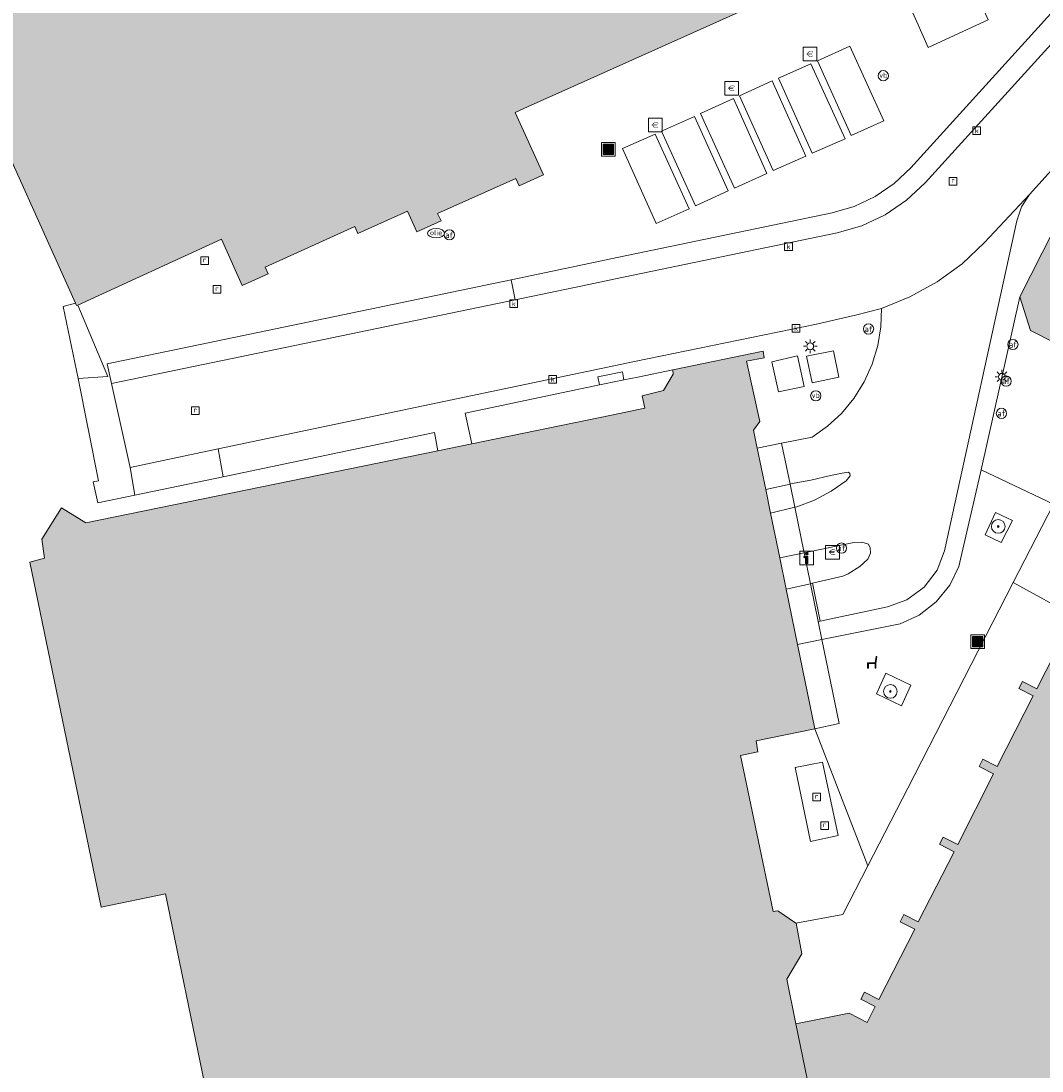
# Model space of a CAD drawing. Header units: metres. Extents: x 196496 to 197479, y 355139 to 356324.
# Tile 124 of 144: x 197117 to 197176, y 355878 to 355940. Entities that reach past the tile are written whole.
import ezdxf
from ezdxf.enums import TextEntityAlignment as Align

# ---------------------------------------------------------------- set-up
doc = ezdxf.new("R2010")
doc.units = ezdxf.units.M
doc.layers.get('0').update_dxf_attribs({"color": 252, "lineweight": 18})
for name, color, linetype, lineweight in [('B-WE-GR-BOOM-S', 252, 'Continuous', 18), ('B-WE-IE-MEUBILAIR_WEGMEUBILAIR-GV', 252, 'Continuous', 18), ('B-WE-IE-MEUBILAIR_WEGMEUBILAIR-S', 252, 'Continuous', 18), ('B-WE-IE-MEUBILAIR_WEGMEUBILAIR_VERKEERSBORD-S', 252, 'Continuous', 18), ('B-WE-IE-TERREINAFSCHEIDING_KUNSTMATIG_HEKWERK-G', 252, 'IE-TERREINAFSCHEIDING-KUNSTMATIG', 18), ('B-WE-IE-TERREINAFSCHEIDING_KUNSTMATIG_MUUR-GV', 252, 'Continuous', 18), ('B-WE-KL-BRANDSTOF_PUT-S', 252, 'Continuous', 18), ('B-WE-KL-ET_LS_OV_LICHTMAST-S', 252, 'Continuous', 18), ('B-WE-OG-BEBOUWING-GV', 252, 'Continuous', 18), ('B-WE-OG-TERREIN_ERF-GV', 252, 'Continuous', 18), ('B-WE-OG-TERREIN_ONBEGROEID-GV', 252, 'Continuous', 18), ('B-WE-RI-GWA_KOLK-S', 252, 'Continuous', 18), ('B-WE-RI-GWA_RIOOLPUT-S', 252, 'Continuous', 18), ('B-WE-VH-ONVERHARD-GV', 252, 'Continuous', 18), ('B-WE-VH-VERHARDING_ASFALT-GV', 252, 'Continuous', 18), ('B-WE-VH-VERHARDING_BEDRIJFSVLOERPLAAT-GV', 252, 'Continuous', 18), ('B-WE-VH-VERHARDING_BETON-GV', 252, 'Continuous', 18), ('B-WE-VH-VERHARDING_BETONSTRAATSTEEN-GV', 252, 'Continuous', 18), ('B-WE-VH-VERHARDING_OPEN-GV', 252, 'Continuous', 18), ('B-WE-VH-VERHARDING_STRAATBAKSTEEN-GV', 252, 'Continuous', 18), ('B-WE-VH-VERHARDING_TEGEL-GV', 252, 'Continuous', 18), ('B-WE-VW-AFSLUITPAAL-S', 252, 'Continuous', 18)]:
    doc.layers.add(name, color=color, linetype=linetype, lineweight=lineweight)
doc.layers.add('X-XX-AL-PRESENTATIE_GEBOUW3-V', color=7, linetype='Continuous', lineweight=18, true_color=0xf0f0f0)
doc.styles.add('NLCS-ISO', font='NLCS-ISO.ttf')
doc.linetypes.add('IE-TERREINAFSCHEIDING-KUNSTMATIG', pattern='A,4,[82,NLCS.SHX,S=0.75,R=90,X=0,Y=0],4,-2', length=10)

# ---------------------------------------------------------------- blocks, each defined once
blk = doc.blocks.new('SIE-WEG_AFVALBAK-SO')
at = {"linetype": 'ByBlock', "lineweight": 18}
h = blk.add_hatch(color=0, dxfattribs=at)
h.dxf.hatch_style = 1
h.paths.add_polyline_path([(-1.5, -1.5), (1.5, -1.5), (1.5, 1.5), (-1.5, 1.5)])
at = {"color": 0, "linetype": 'ByBlock', "lineweight": 18}
for points in [[(-2, -2), (2, -2), (2, 2), (-2, 2)], [(-1.5, -1.5), (1.5, -1.5), (1.5, 1.5), (-1.5, 1.5)]]:
    blk.add_lwpolyline(points, close=True, dxfattribs=at)
blk = doc.blocks.new('SIE-WEG_VERKEERSBORD_INFORMATIE-SO')
at = {"linetype": 'ByBlock', "lineweight": 18}
h = blk.add_hatch(color=0, dxfattribs=at)
h.dxf.hatch_style = 1
h.paths.add_polyline_path([(0.32, 0.49), (-0.82, 0.49), (-0.82, 0.19), (-0.32, 0.19), (-0.32, -1.62), (0.32, -1.62)])
h = blk.add_hatch(color=0, dxfattribs=at)
h.dxf.hatch_style = 1
edge = h.paths.add_edge_path()
edge.add_arc((0, 1.25), 0.373, 0, 360)
at = {"color": 0, "linetype": 'ByBlock', "lineweight": 18}
for points in [[(-2, -2), (2, -2), (2, 2), (-2, 2)], [(0.32, 0.49), (-0.82, 0.49), (-0.82, 0.19), (-0.32, 0.19), (-0.32, -1.62), (0.32, -1.62)]]:
    blk.add_lwpolyline(points, close=True, dxfattribs=at)
blk.add_circle((0, 1.25), 0.373, dxfattribs=at)
blk = doc.blocks.new('SKL-ET_OV_LICHTMAST-SO')
at = {"color": 0, "linetype": 'ByBlock', "lineweight": 18}
for points in [[(-1.25, 0), (-2, 0)], [(-1.41, 1.41), (-0.88, 0.88)], [(0, 2), (0, 1.25)], [(0.88, 0.88), (1.41, 1.41)], [(2, 0), (1.25, 0)], [(-1.41, -1.41), (-0.88, -0.88)], [(0, -1.25), (0, -2)], [(0.88, -0.88), (1.41, -1.41)]]:
    blk.add_lwpolyline(points, dxfattribs=at)
blk.add_circle((0, 0), 1, dxfattribs=at)
blk = doc.blocks.new('SIE-WEG_PAAL_VERKEERSBORD-SO')
at = {"color": 0, "linetype": 'ByBlock', "lineweight": 18}
blk.add_circle((0, 0), 1.5, dxfattribs=at)
at = {"color": 0, "linetype": 'ByBlock', "lineweight": 18, "style": 'NLCS-ISO'}
blk.add_text('vb', height=1.5, dxfattribs=at).set_placement((0, 0.13), align=Align.MIDDLE_CENTER)
blk = doc.blocks.new('SVW-AFSLUITPAAL-SO')
at = {"lineweight": 18}
blk.add_circle((0, 0), 1.5, dxfattribs=at)
at = {"lineweight": 18, "style": 'NLCS-ISO'}
blk.add_text('af', height=1.8, dxfattribs=at).set_placement((0, 0), align=Align.MIDDLE_CENTER)
blk = doc.blocks.new('SRI-PUT_INSPECTIEPUT_RIOOLPUT-SO')
at = {"color": 0, "linetype": 'ByBlock', "lineweight": 18}
blk.add_lwpolyline([(-1.12, -1.12), (1.12, -1.12), (1.12, 1.12), (-1.12, 1.12)], close=True, dxfattribs=at)
at = {"color": 0, "linetype": 'ByBlock', "lineweight": 18, "style": 'NLCS-ISO'}
blk.add_text('r', height=1.5, dxfattribs=at).set_placement((0, 0.28), align=Align.MIDDLE_CENTER)
blk = doc.blocks.new('SRI-KOLK-SO')
at = {"color": 0, "linetype": 'ByBlock', "lineweight": 18}
blk.add_lwpolyline([(-1.125, -1.125), (1.125, -1.125), (1.125, 1.125), (-1.125, 1.125)], close=True, dxfattribs=at)
at = {"color": 0, "linetype": 'ByBlock', "lineweight": 18, "style": 'NLCS-ISO'}
blk.add_text('k', height=1.5, dxfattribs=at).set_placement((0, 0), align=Align.MIDDLE_CENTER)
blk = doc.blocks.new('SKL-BENZINEPUT_OLIEPUT-SO')
at = {"color": 0, "linetype": 'ByBlock', "lineweight": 18}
blk.add_ellipse((0, 0), major_axis=(2.5, 0), ratio=0.54, dxfattribs=at)
at = {"color": 0, "linetype": 'ByBlock', "lineweight": 18, "style": 'NLCS-ISO'}
blk.add_text('olie', height=1.5, dxfattribs=at).set_placement((0, 0.16), align=Align.MIDDLE_CENTER)
blk = doc.blocks.new('SIE-WEG_BETAALAUTOMAAT-SO')
at = {"color": 0, "linetype": 'ByBlock', "lineweight": 18}
blk.add_lwpolyline([(-2, -2), (2, -2), (2, 2), (-2, 2)], close=True, dxfattribs=at)
at = {"color": 0, "linetype": 'ByBlock', "lineweight": 18, "style": 'NLCS-ISO'}
blk.add_text('€', height=1.5, dxfattribs=at).set_placement((0, 0), align=Align.MIDDLE_CENTER)
blk = doc.blocks.new('SIE-WEG_ZITBANK-SO')
at = {"color": 0, "linetype": 'ByBlock', "lineweight": 18}
blk.add_lwpolyline([(-0.91, -1.63), (-0.91, -0.2), (1.09, -0.2), (1.09, -1.63), (1.29, -1.63), (1.29, -0.21), (1.54, 1.78), (1.33, 1.78), (1.11, 0), (-1.11, 0), (-1.11, -1.63)], close=True, dxfattribs=at)
blk = doc.blocks.new('SGR-BOOM_01-SO')
at = {"linetype": 'ByBlock', "lineweight": 18}
h = blk.add_hatch(color=0, dxfattribs=at)
h.dxf.hatch_style = 1
edge = h.paths.add_edge_path()
edge.add_arc((0, 0), 0.25, 0, 360)
at = {"color": 0, "linetype": 'ByBlock', "lineweight": 18}
for radius in [2, 0.25]:
    blk.add_circle((0, 0), radius, dxfattribs=at)

msp = doc.modelspace()

# ---------------------------------------------------------------- hatches: boundary and pattern name
at = {"layer": 'X-XX-AL-PRESENTATIE_GEBOUW3-V'}
for points in [[(197149.044, 355935.944), (197167.131, 355944.063), (197170.648, 355945.642), (197174.058, 355947.173), (197176.32, 355948.188), (197173.284, 355954.991), (197173.913, 355955.272), (197172.574, 355958.23), (197171.195, 355957.609), (197166.052, 355969.091), (197165.163, 355971.075), (197168.052, 355972.408), (197168.317, 355972.53), (197167.163, 355975.098), (197161.311, 355988.124), (197162.415, 355988.618), (197162.231, 355989.028), (197161.195, 355991.342), (197164.835, 355992.976), (197164.712, 355993.25), (197164.438, 355993.127), (197163.426, 355995.381), (197166.719, 355996.859), (197163.434, 356004.135), (197160.186, 356002.669), (197154.792, 356000.234), (197154.132, 356001.693), (197153.951, 356002.094), (197152.055, 356001.236), (197146.994, 355998.947), (197146.498, 355999.884), (197145.807, 356000.926), (197145.256, 356001.609), (197143.778, 356003.07), (197143.093, 356003.616), (197141.291, 356004.693), (197140.497, 356005.049), (197140.138, 356005.162), (197138.512, 356005.672), (197137.668, 356005.824), (197135.582, 356005.947), (197134.696, 356005.909), (197132.656, 356005.504), (197131.795, 356005.278), (197129.916, 356004.4), (197129.164, 356003.962), (197127.509, 356002.678), (197126.895, 356002.065), (197125.61, 356000.421), (197125.165, 355999.674), (197124.452, 355998.104), (197124.301, 355997.77), (197124.048, 355996.936), (197123.673, 355994.891), (197123.625, 355994.01), (197123.76, 355991.63), (197104.578, 355983.049), (197102.836, 355983.683), (197102.938, 355984.001), (197103.203, 355985.496), (197103.183, 355986.141), (197102.892, 355987.494), (197102.558, 355988.18), (197102.519, 355988.238), (197101.688, 355989.45), (197101.234, 355989.896), (197099.936, 355990.701), (197099.341, 355990.91), (197097.842, 355991.162), (197097.206, 355991.144), (197095.712, 355990.818), (197095.14, 355990.538), (197093.903, 355989.649), (197093.477, 355989.192), (197092.662, 355987.902), (197092.439, 355987.322), (197092.395, 355987.062), (197092.179, 355985.776), (197092.194, 355985.182), (197092.259, 355984.899), (197092.541, 355983.675), (197092.807, 355983.106), (197093.782, 355981.905), (197094.135, 355981.441), (197095.441, 355980.626), (197096.013, 355980.405), (197097.521, 355980.144), (197097.877, 355980.153), (197098.175, 355980.161), (197099.858, 355980.589), (197100.816, 355978.428), (197099.024, 355977.615), (197095.958, 355976.225), (197097.06, 355973.782), (197098.171, 355971.322), (197099.305, 355968.808), (197100.465, 355966.239), (197101.659, 355963.593), (197103.48, 355959.557), (197103.666, 355959.144), (197114.3, 355935.581), (197119.876, 355923.226), (197119.938, 355923.09), (197120.011, 355923.123), (197128.411, 355926.977), (197129.622, 355924.265), (197131.139, 355924.946), (197130.958, 355925.347), (197136.202, 355927.708), (197136.381, 355927.307), (197139.286, 355928.614), (197139.827, 355927.408), (197141.248, 355928.044), (197141.035, 355928.467), (197145.626, 355930.514), (197145.818, 355930.095), (197147.11, 355930.671), (197147.243, 355930.73), (197145.574, 355934.386), (197146.304, 355934.714), (197148.128, 355935.533)], [(197183.271, 355921.056), (197183.815, 355922.125), (197197.453, 355915.2), (197203.581, 355927.188), (197203.133, 355927.401), (197202.701, 355926.533), (197198.607, 355928.663), (197199.018, 355929.493), (197198.598, 355929.701), (197198.159, 355928.848), (197194.05, 355930.965), (197194.471, 355931.8), (197194.045, 355932.015), (197193.616, 355931.163), (197189.471, 355933.245), (197189.919, 355934.113), (197189.542, 355934.308), (197189.495, 355934.332), (197189.492, 355934.326), (197188.511, 355932.408), (197184.373, 355934.501), (197184.815, 355935.348), (197184.831, 355935.378), (197184.41, 355935.598), (197184.15, 355935.089), (197180.25, 355927.435), (197178.99, 355928.082), (197177.038, 355927.444), (197175.091, 355923.597), (197175.71, 355921.629), (197177.207, 355920.868), (197177.31, 355921.072), (197177.94, 355922.31), (197178.53, 355923.47)], [(197151.217, 355916.691), (197143.043, 355915.016), (197141.067, 355914.611), (197120.465, 355910.39), (197119.058, 355911.28), (197117.893, 355909.438), (197118.062, 355908.331), (197117.197, 355908.103), (197121.373, 355887.923), (197125.141, 355888.715), (197129.685, 355866.571), (197133.908, 355846.049), (197142.695, 355847.853), (197142.735, 355847.658), (197156.844, 355850.781), (197162.023, 355851.851), (197162.136, 355851.257), (197162.388, 355850.545), (197162.868, 355849.913), (197163.522, 355849.463), (197164.246, 355849.245), (197165.001, 355849.253), (197165.754, 355849.503), (197166.392, 355849.976), (197166.832, 355850.59), (197167.635, 355852.167), (197169.257, 355855.354), (197169.438, 355855.816), (197169.527, 355856.34), (197169.501, 355856.898), (197169.348, 355857.45), (197169.074, 355857.953), (197168.705, 355858.371), (197168.276, 355858.686), (197167.825, 355858.892), (197166.488, 355859.312), (197164.914, 355866.933), (197162, 355881.107), (197161.466, 355883.726), (197162.348, 355885.211), (197162.007, 355886.986), (197161.997, 355886.993), (197160.936, 355887.713), (197160.676, 355887.678), (197158.756, 355896.802), (197159.777, 355897.001), (197159.666, 355897.651), (197163.101, 355898.35), (197162.088, 355903.288), (197161.427, 355906.514), (197161.05, 355908.353), (197160.515, 355910.962), (197160.233, 355912.339), (197159.737, 355914.754), (197159.699, 355914.941), (197159.52, 355915.815), (197159.882, 355916.314), (197159.101, 355919.84), (197160.139, 355920.031), (197160.083, 355920.421), (197154.795, 355919.33), (197154.818, 355919.078), (197154.258, 355918.132), (197153.009, 355917.825), (197153.166, 355917.09)], [(197194.148, 355908.666), (197196.263, 355912.813), (197197.12, 355912.362), (197197.324, 355912.775), (197196.447, 355913.219), (197184.471, 355919.281), (197184.286, 355918.917), (197185.133, 355918.486), (197183.039, 355914.367), (197182.191, 355914.798), (197181.973, 355914.37), (197182.821, 355913.94), (197180.732, 355909.83), (197179.884, 355910.261), (197179.671, 355909.842), (197180.519, 355909.411), (197178.398, 355905.239), (197177.55, 355905.67), (197177.421, 355905.417), (197177.341, 355905.26), (197178.189, 355904.83), (197176.086, 355900.694), (197175.238, 355901.124), (197175.025, 355900.705), (197175.872, 355900.275), (197173.774, 355896.147), (197172.927, 355896.578), (197172.709, 355896.15), (197173.556, 355895.72), (197171.458, 355891.593), (197170.611, 355892.023), (197170.398, 355891.604), (197171.245, 355891.174), (197169.155, 355887.065), (197168.307, 355887.495), (197168.094, 355887.076), (197168.942, 355886.646), (197166.852, 355882.536), (197166.005, 355882.967), (197165.792, 355882.548), (197166.639, 355882.117), (197166.163, 355881.182), (197165.107, 355881.728), (197162, 355881.107), (197164.914, 355866.933), (197169.658, 355867.864), (197169.821, 355866.928), (197170.28, 355867.008), (197170.091, 355867.95), (197171.849, 355868.293), (197175.136, 355868.934), (197174.769, 355870.592), (197177.735, 355876.426), (197178.608, 355876.006), (197178.825, 355876.434), (197177.981, 355876.862), (197180.069, 355880.965), (197180.925, 355880.552), (197181.137, 355880.976), (197180.27, 355881.41), (197182.377, 355885.52), (197183.239, 355885.097), (197183.449, 355885.52), (197182.596, 355885.943), (197184.673, 355890.058), (197185.545, 355889.629), (197185.756, 355890.052), (197184.902, 355890.478), (197187.001, 355894.585), (197187.843, 355894.162), (197188.063, 355894.585), (197187.22, 355895.023), (197189.311, 355899.135), (197190.162, 355898.708), (197190.385, 355899.138), (197189.52, 355899.578), (197191.638, 355903.698), (197192.489, 355903.274), (197192.7, 355903.696), (197191.837, 355904.124), (197193.955, 355908.247), (197194.803, 355907.813), (197195.011, 355908.234)]]:
    msp.add_hatch(color=256, dxfattribs=at).paths.add_polyline_path(points)

# ---------------------------------------------------------------- linework, layer by layer
at = {"layer": 'B-WE-IE-MEUBILAIR_WEGMEUBILAIR-GV', "flags": 128}
msp.add_lwpolyline([(197166.708, 355900.391), (197168.172, 355899.703), (197168.719, 355900.901), (197167.262, 355901.601)], close=True, dxfattribs=at)
at = {"layer": 'B-WE-IE-TERREINAFSCHEIDING_KUNSTMATIG_HEKWERK-G', "ltscale": 0.2, "flags": 128}
for points in [[(197120.019, 355918.831), (197119.142, 355923.037), (197119.876, 355923.226)], [(197121.18, 355911.56), (197120.898, 355912.801), (197121.218, 355912.856), (197120.019, 355918.831)]]:
    msp.add_lwpolyline(points, dxfattribs=at)
at = {"layer": 'B-WE-IE-TERREINAFSCHEIDING_KUNSTMATIG_MUUR-GV', "flags": 128}
msp.add_lwpolyline([(197161.945, 355896.087), (197162.857, 355891.768), (197164.464, 355892.115), (197163.545, 355896.407)], close=True, dxfattribs=at)
at = {"layer": 'B-WE-OG-BEBOUWING-GV', "flags": 128}
for points in [[(197114.3, 355935.581), (197119.876, 355923.226), (197119.938, 355923.09), (197120.011, 355923.123), (197128.411, 355926.977), (197129.622, 355924.265), (197131.139, 355924.946), (197130.958, 355925.347), (197136.202, 355927.708), (197136.381, 355927.307), (197139.286, 355928.614), (197139.827, 355927.408), (197141.248, 355928.044), (197141.035, 355928.467), (197145.626, 355930.514), (197145.818, 355930.095), (197147.11, 355930.671), (197147.243, 355930.73), (197145.574, 355934.386), (197146.304, 355934.714), (197148.128, 355935.533), (197149.044, 355935.944), (197167.131, 355944.063)], [(197177.038, 355927.444), (197175.091, 355923.597), (197175.71, 355921.629), (197177.207, 355920.868)], [(197164.914, 355866.933), (197162, 355881.107), (197161.466, 355883.726), (197162.348, 355885.211), (197162.007, 355886.986), (197161.997, 355886.993), (197160.936, 355887.713), (197160.676, 355887.678), (197158.756, 355896.802), (197159.777, 355897.001), (197159.666, 355897.651), (197163.101, 355898.35), (197162.088, 355903.288), (197161.427, 355906.514), (197161.05, 355908.353), (197160.515, 355910.962), (197160.233, 355912.339), (197159.737, 355914.754), (197159.699, 355914.941), (197159.52, 355915.815), (197159.882, 355916.314), (197159.101, 355919.84), (197160.139, 355920.031), (197160.083, 355920.421), (197154.795, 355919.33), (197154.818, 355919.078), (197154.258, 355918.132), (197153.009, 355917.825), (197153.166, 355917.09), (197151.217, 355916.691), (197143.043, 355915.016), (197141.067, 355914.611), (197120.465, 355910.39), (197119.058, 355911.28), (197117.893, 355909.438), (197118.062, 355908.331), (197117.197, 355908.103), (197121.373, 355887.923), (197125.141, 355888.715), (197129.685, 355866.571)], [(197178.189, 355904.83), (197176.086, 355900.694), (197175.238, 355901.124), (197175.025, 355900.705), (197175.872, 355900.275), (197173.774, 355896.147), (197172.927, 355896.578), (197172.709, 355896.15), (197173.556, 355895.72), (197171.458, 355891.593), (197170.611, 355892.023), (197170.398, 355891.604), (197171.245, 355891.174), (197169.155, 355887.065), (197168.307, 355887.495), (197168.094, 355887.076), (197168.942, 355886.646), (197166.852, 355882.536), (197166.005, 355882.967), (197165.792, 355882.548), (197166.639, 355882.117), (197166.163, 355881.182), (197165.107, 355881.728), (197162, 355881.107), (197164.914, 355866.933)]]:
    msp.add_lwpolyline(points, dxfattribs=at)
at = {"layer": 'B-WE-OG-TERREIN_ERF-GV', "flags": 128}
msp.add_lwpolyline([(197129.685, 355866.571), (197125.141, 355888.715), (197121.373, 355887.923), (197117.197, 355908.103), (197118.062, 355908.331), (197117.893, 355909.438), (197119.058, 355911.28), (197120.465, 355910.39), (197141.067, 355914.611), (197140.869, 355915.674), (197128.508, 355913.091), (197123.34, 355912.011), (197121.18, 355911.56), (197120.898, 355912.801), (197121.218, 355912.856), (197120.019, 355918.831), (197119.142, 355923.037), (197119.876, 355923.226), (197114.3, 355935.581)], dxfattribs=at)
at = {"layer": 'B-WE-OG-TERREIN_ONBEGROEID-GV', "flags": 128}
for points in [[(197128.211, 355914.718), (197123.058, 355913.638), (197123.34, 355912.011), (197128.508, 355913.091)], [(197166.708, 355900.391), (197168.172, 355899.703), (197168.719, 355900.901), (197167.262, 355901.601)]]:
    msp.add_lwpolyline(points, close=True, dxfattribs=at)
at = {"layer": 'B-WE-VH-ONVERHARD-GV', "flags": 128}
msp.add_lwpolyline([(197173.658, 355911.003), (197173.063, 355909.698), (197174.006, 355909.239), (197174.669, 355910.54)], close=True, dxfattribs=at)
at = {"layer": 'B-WE-VH-VERHARDING_ASFALT-GV', "flags": 128}
msp.add_lwpolyline([(197180.017, 355941.806), (197169.545, 355930.275), (197168.458, 355929.251), (197167.209, 355928.4), (197165.842, 355927.756), (197164.408, 355927.339), (197151.447, 355924.653), (197149.509, 355924.251), (197145.584, 355923.438), (197121.966, 355918.543), (197123.058, 355913.638), (197128.211, 355914.718), (197150.603, 355919.411), (197152.553, 355919.819), (197163.202, 355922.016), (197165.483, 355922.529), (197166.994, 355922.933), (197168.665, 355923.597), (197170.252, 355924.473), (197171.716, 355925.542), (197173.024, 355926.777), (197175.653, 355929.59), (197181.474, 355936.038)], dxfattribs=at)
at = {"layer": 'B-WE-VH-VERHARDING_BEDRIJFSVLOERPLAAT-GV', "flags": 128}
for points in [[(197160.596, 355919.811), (197160.977, 355918.058), (197162.473, 355918.361), (197162.099, 355920.151)], [(197162.939, 355918.578), (197164.506, 355918.902), (197164.19, 355920.448), (197162.625, 355920.131)]]:
    msp.add_lwpolyline(points, close=True, dxfattribs=at)
at = {"layer": 'B-WE-VH-VERHARDING_BETON-GV', "flags": 128}
for points in [[(197161.685, 355912.673), (197161.651, 355912.665), (197161.929, 355911.31), (197162.043, 355911.338), (197163.093, 355911.719), (197164.062, 355912.255), (197164.929, 355912.841), (197165.162, 355913.133), (197165.146, 355913.277), (197165.065, 355913.358), (197164.696, 355913.308), (197164.026, 355913.162), (197162.874, 355912.885)], [(197160.515, 355910.962), (197161.929, 355911.31), (197161.651, 355912.665), (197160.233, 355912.339)], [(197162.476, 355908.646), (197162.847, 355906.839), (197162.958, 355906.864), (197164.741, 355907.272), (197165.048, 355907.406), (197165.736, 355907.842), (197166.203, 355908.265), (197166.363, 355908.629), (197166.348, 355908.935), (197166.232, 355909.14), (197165.853, 355909.271), (197165.285, 355909.227), (197164.359, 355909.032)], [(197162.476, 355908.646), (197161.05, 355908.353), (197161.427, 355906.514), (197162.847, 355906.839)]]:
    msp.add_lwpolyline(points, close=True, dxfattribs=at)
at = {"layer": 'B-WE-VH-VERHARDING_BETONSTRAATSTEEN-GV', "flags": 128}
for points in [[(197162.958, 355906.864), (197163.419, 355904.656), (197167.36, 355905.477), (197168.492, 355905.885), (197169.503, 355906.627), (197170.257, 355907.63), (197170.677, 355908.757), (197174.911, 355928.043), (197175.192, 355928.86), (197175.653, 355929.59), (197173.024, 355926.777), (197171.716, 355925.542), (197170.252, 355924.473), (197168.665, 355923.597), (197166.994, 355922.933), (197166.961, 355921.85), (197166.784, 355920.752), (197166.458, 355919.668), (197165.987, 355918.628), (197165.38, 355917.66), (197164.657, 355916.79), (197163.839, 355916.036), (197162.955, 355915.41), (197161.162, 355915.044), (197161.651, 355912.665), (197161.685, 355912.673), (197162.874, 355912.885), (197164.026, 355913.162), (197164.696, 355913.308), (197165.065, 355913.358), (197165.146, 355913.277), (197165.162, 355913.133), (197164.929, 355912.841), (197164.062, 355912.255), (197163.093, 355911.719), (197162.043, 355911.338), (197161.929, 355911.31), (197162.476, 355908.646), (197164.359, 355909.032), (197165.285, 355909.227), (197165.853, 355909.271), (197166.232, 355909.14), (197166.348, 355908.935), (197166.363, 355908.629), (197166.203, 355908.265), (197165.736, 355907.842), (197165.048, 355907.406), (197164.741, 355907.272)], [(197159.737, 355914.754), (197160.233, 355912.339), (197161.651, 355912.665), (197161.162, 355915.044)], [(197161.929, 355911.31), (197160.515, 355910.962), (197161.05, 355908.353), (197162.476, 355908.646)], [(197163.518, 355903.574), (197163.301, 355904.631), (197162.847, 355906.839), (197161.427, 355906.514), (197162.088, 355903.288)]]:
    msp.add_lwpolyline(points, close=True, dxfattribs=at)
at = {"layer": 'B-WE-VH-VERHARDING_OPEN-GV', "flags": 128}
for points in [[(197151.447, 355924.653), (197164.408, 355927.339), (197165.842, 355927.756), (197167.209, 355928.4), (197168.458, 355929.251), (197169.545, 355930.275), (197180.017, 355941.806), (197179.379, 355942.907), (197168.714, 355931.148), (197167.742, 355930.232), (197166.625, 355929.47), (197165.402, 355928.894), (197164.12, 355928.521), (197151.179, 355925.823), (197149.245, 355925.42), (197145.352, 355924.608), (197145.584, 355923.438), (197149.509, 355924.251)], [(197121.966, 355918.543), (197145.584, 355923.438), (197145.352, 355924.608), (197121.729, 355919.683)], [(197119.876, 355923.226), (197119.142, 355923.037), (197120.019, 355918.831), (197121.753, 355918.953), (197120.011, 355923.123), (197119.938, 355923.09)], [(197151.941, 355918.754), (197150.803, 355918.525), (197150.504, 355918.465), (197142.663, 355916.803), (197143.043, 355915.016), (197151.217, 355916.691), (197153.166, 355917.09), (197153.009, 355917.825), (197154.258, 355918.132), (197154.818, 355919.078), (197154.795, 355919.33), (197152.759, 355918.919)], [(197150.803, 355918.525), (197151.941, 355918.754), (197151.848, 355919.222), (197150.697, 355918.992), (197150.41, 355918.935), (197150.504, 355918.465)]]:
    msp.add_lwpolyline(points, close=True, dxfattribs=at)
msp.add_lwpolyline([(197177.421, 355905.417), (197174.709, 355906.913), (197168.539, 355894.893), (197166.203, 355890.343), (197164.749, 355887.509), (197161.997, 355886.993), (197162.007, 355886.986), (197162.348, 355885.211), (197161.466, 355883.726), (197162, 355881.107), (197165.107, 355881.728), (197166.163, 355881.182), (197166.639, 355882.117), (197165.792, 355882.548), (197166.005, 355882.967), (197166.852, 355882.536), (197168.942, 355886.646), (197168.094, 355887.076), (197168.307, 355887.495), (197169.155, 355887.065), (197171.245, 355891.174), (197170.398, 355891.604), (197170.611, 355892.023), (197171.458, 355891.593), (197173.556, 355895.72), (197172.709, 355896.15), (197172.927, 355896.578), (197173.774, 355896.147), (197175.872, 355900.275), (197175.025, 355900.705), (197175.238, 355901.124), (197176.086, 355900.694), (197178.189, 355904.83)], dxfattribs=at)
at = {"layer": 'B-WE-VH-VERHARDING_STRAATBAKSTEEN-GV', "flags": 128}
for points in [[(197167.131, 355944.063), (197169.732, 355938.179), (197173.248, 355939.792), (197170.648, 355945.642)], [(197167.131, 355933.894), (197165.234, 355933.031), (197163.256, 355937.404), (197165.156, 355938.254)], [(197167.131, 355933.894), (197165.156, 355938.254), (197163.256, 355937.404), (197165.234, 355933.031)], [(197164.873, 355932.849), (197162.947, 355932.001), (197160.972, 355936.381), (197162.873, 355937.233)], [(197164.873, 355932.849), (197162.873, 355937.233), (197160.972, 355936.381), (197162.947, 355932.001)], [(197162.584, 355931.833), (197160.674, 355930.982), (197158.693, 355935.361), (197160.609, 355936.224)], [(197162.584, 355931.833), (197160.609, 355936.224), (197158.693, 355935.361), (197160.674, 355930.982)], [(197160.305, 355930.817), (197158.397, 355929.964), (197156.417, 355934.326), (197158.34, 355935.191)], [(197160.305, 355930.817), (197158.34, 355935.191), (197156.417, 355934.326), (197158.397, 355929.964)], [(197158.027, 355929.801), (197156.118, 355928.933), (197154.133, 355933.293), (197156.059, 355934.152)], [(197158.027, 355929.801), (197156.059, 355934.152), (197154.133, 355933.293), (197156.118, 355928.933)], [(197155.75, 355928.745), (197153.82, 355927.899), (197151.854, 355932.272), (197153.764, 355933.121)], [(197155.75, 355928.745), (197153.764, 355933.121), (197151.854, 355932.272), (197153.82, 355927.899)]]:
    msp.add_lwpolyline(points, close=True, dxfattribs=at)
msp.add_lwpolyline([(197173.248, 355939.792), (197169.732, 355938.179), (197167.131, 355944.063), (197149.044, 355935.944), (197148.128, 355935.533), (197146.304, 355934.714), (197145.574, 355934.386), (197147.243, 355930.73), (197147.11, 355930.671), (197145.818, 355930.095), (197145.626, 355930.514), (197141.035, 355928.467), (197141.248, 355928.044), (197139.827, 355927.408), (197139.286, 355928.614), (197136.381, 355927.307), (197136.202, 355927.708), (197130.958, 355925.347), (197131.139, 355924.946), (197129.622, 355924.265), (197128.411, 355926.977), (197120.011, 355923.123), (197121.753, 355918.953), (197120.019, 355918.831), (197121.218, 355912.856), (197120.898, 355912.801), (197121.18, 355911.56), (197123.34, 355912.011), (197123.058, 355913.638), (197121.966, 355918.543), (197121.729, 355919.683), (197145.352, 355924.608), (197149.245, 355925.42), (197151.179, 355925.823), (197164.12, 355928.521), (197165.402, 355928.894), (197166.625, 355929.47), (197167.742, 355930.232), (197168.714, 355931.148), (197179.379, 355942.907)], dxfattribs=at)
at = {"layer": 'B-WE-VH-VERHARDING_TEGEL-GV', "flags": 128}
msp.add_lwpolyline([(197181.474, 355936.038), (197175.653, 355929.59), (197175.192, 355928.86), (197174.911, 355928.043), (197170.677, 355908.757), (197170.257, 355907.63), (197169.503, 355906.627), (197168.492, 355905.885), (197167.36, 355905.477), (197163.419, 355904.656), (197163.301, 355904.631), (197163.518, 355903.574), (197168.086, 355904.488), (197169.201, 355904.999), (197170.198, 355905.769), (197170.992, 355906.747), (197171.53, 355907.849), (197172.83, 355913.494), (197175.091, 355923.597), (197177.038, 355927.444)], dxfattribs=at)
for points in [[(197180.196, 355915.24), (197177.165, 355916.724), (197178.934, 355920.246), (197177.31, 355921.072), (197177.207, 355920.868), (197175.71, 355921.629), (197175.091, 355923.597), (197172.83, 355913.494), (197177.053, 355911.48), (197174.709, 355906.913), (197177.421, 355905.417), (197177.55, 355905.67), (197179.671, 355909.842), (197179.884, 355910.261), (197181.973, 355914.37)], [(197152.553, 355919.819), (197150.603, 355919.411), (197128.211, 355914.718), (197128.508, 355913.091), (197140.869, 355915.674), (197141.067, 355914.611), (197143.043, 355915.016), (197142.663, 355916.803), (197150.504, 355918.465), (197150.41, 355918.935), (197150.697, 355918.992), (197151.848, 355919.222), (197151.941, 355918.754), (197152.759, 355918.919), (197154.795, 355919.33), (197160.083, 355920.421), (197160.139, 355920.031), (197159.101, 355919.84), (197159.882, 355916.314), (197159.52, 355915.815), (197159.699, 355914.941), (197159.737, 355914.754), (197161.162, 355915.044), (197162.955, 355915.41), (197163.839, 355916.036), (197164.657, 355916.79), (197165.38, 355917.66), (197165.987, 355918.628), (197166.458, 355919.668), (197166.784, 355920.752), (197166.961, 355921.85), (197166.994, 355922.933), (197165.483, 355922.529), (197163.202, 355922.016)], [(197160.596, 355919.811), (197162.099, 355920.151), (197162.473, 355918.361), (197160.977, 355918.058)], [(197162.939, 355918.578), (197162.625, 355920.131), (197164.19, 355920.448), (197164.506, 355918.902)], [(197163.101, 355898.35), (197166.203, 355890.343), (197168.539, 355894.893), (197174.709, 355906.913), (197177.053, 355911.48), (197172.83, 355913.494), (197171.53, 355907.849), (197170.992, 355906.747), (197170.198, 355905.769), (197169.201, 355904.999), (197168.086, 355904.488), (197163.518, 355903.574), (197164.528, 355898.657)], [(197173.658, 355911.003), (197174.669, 355910.54), (197174.006, 355909.239), (197173.063, 355909.698)], [(197163.419, 355904.656), (197162.958, 355906.864), (197162.847, 355906.839), (197163.301, 355904.631)], [(197163.518, 355903.574), (197162.088, 355903.288), (197163.101, 355898.35), (197164.528, 355898.657)], [(197166.708, 355900.391), (197167.262, 355901.601), (197168.719, 355900.901), (197168.172, 355899.703)], [(197166.203, 355890.343), (197163.101, 355898.35), (197159.666, 355897.651), (197159.777, 355897.001), (197158.756, 355896.802), (197160.676, 355887.678), (197160.936, 355887.713), (197161.997, 355886.993), (197164.749, 355887.509)], [(197161.945, 355896.087), (197163.545, 355896.407), (197164.464, 355892.115), (197162.857, 355891.768)]]:
    msp.add_lwpolyline(points, close=True, dxfattribs=at)

# ---------------------------------------------------------------- block references
at = {"layer": 'B-WE-GR-BOOM-S', "xscale": 0.2, "yscale": 0.2, "zscale": 0.2}
for p in [(197173.827, 355910.182), (197167.519, 355900.539)]:
    msp.add_blockref('SGR-BOOM_01-SO', p, dxfattribs=at)
at = {"layer": 'B-WE-IE-MEUBILAIR_WEGMEUBILAIR-S', "xscale": 0.2, "yscale": 0.2, "zscale": 0.2}
for name, p in [('SIE-WEG_BETAALAUTOMAAT-SO', (197162.824, 355937.8)), ('SIE-WEG_PAAL_VERKEERSBORD-SO', (197167.107, 355936.531)), ('SIE-WEG_BETAALAUTOMAAT-SO', (197158.231, 355935.794)), ('SIE-WEG_BETAALAUTOMAAT-SO', (197153.772, 355933.644)), ('SIE-WEG_AFVALBAK-SO', (197151.033, 355932.227)), ('SIE-WEG_PAAL_VERKEERSBORD-SO', (197163.156, 355917.82)), ('SIE-WEG_BETAALAUTOMAAT-SO', (197164.136, 355908.68)), ('SIE-WEG_AFVALBAK-SO', (197172.622, 355903.448)), ('SIE-WEG_ZITBANK-SO', (197166.414, 355902.218))]:
    msp.add_blockref(name, p, dxfattribs=at)
at = {"layer": 'B-WE-IE-MEUBILAIR_WEGMEUBILAIR_VERKEERSBORD-S', "xscale": 0.2, "yscale": 0.2, "zscale": 0.2}
msp.add_blockref('SIE-WEG_VERKEERSBORD_INFORMATIE-SO', (197162.629, 355908.333), dxfattribs=at)
at = {"layer": 'B-WE-KL-BRANDSTOF_PUT-S', "xscale": 0.2, "yscale": 0.2, "zscale": 0.2}
msp.add_blockref('SKL-BENZINEPUT_OLIEPUT-SO', (197140.956, 355927.324), dxfattribs=at)
at = {"layer": 'B-WE-KL-ET_LS_OV_LICHTMAST-S', "xscale": 0.2, "yscale": 0.2, "zscale": 0.2}
for p in [(197162.831, 355920.713), (197174.039, 355918.931)]:
    msp.add_blockref('SKL-ET_OV_LICHTMAST-SO', p, dxfattribs=at)
at = {"layer": 'B-WE-RI-GWA_KOLK-S', "xscale": 0.2, "yscale": 0.2, "zscale": 0.2}
for p in [(197172.572, 355933.313), (197161.563, 355926.537), (197145.49, 355923.199), (197162.008, 355921.766), (197147.78, 355918.777)]:
    msp.add_blockref('SRI-KOLK-SO', p, dxfattribs=at)
at = {"layer": 'B-WE-RI-GWA_RIOOLPUT-S', "xscale": 0.2, "yscale": 0.2, "zscale": 0.2}
for p in [(197171.184, 355930.354), (197127.414, 355925.718), (197128.143, 355924.044), (197126.875, 355916.944), (197163.203, 355894.362), (197163.669, 355892.703)]:
    msp.add_blockref('SRI-PUT_INSPECTIEPUT_RIOOLPUT-SO', p, dxfattribs=at)
at = {"layer": 'B-WE-VW-AFSLUITPAAL-S', "xscale": 0.2, "yscale": 0.2, "zscale": 0.2}
for p in [(197141.732, 355927.228), (197166.245, 355921.727), (197174.687, 355920.821), (197174.287, 355918.682), (197174.014, 355916.795), (197164.663, 355908.92)]:
    msp.add_blockref('SVW-AFSLUITPAAL-SO', p, dxfattribs=at)

doc.saveas('drawing.dxf')
